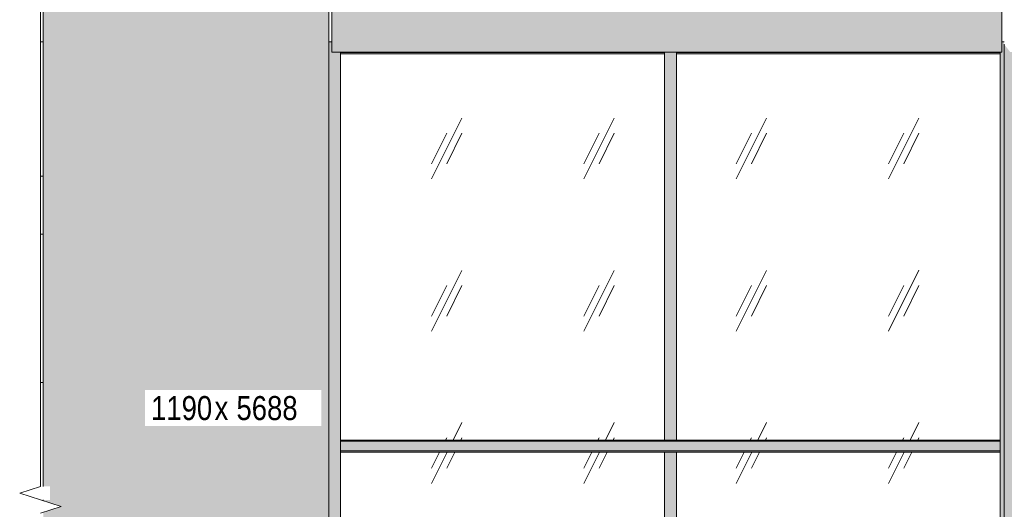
# Model space of a CAD drawing. Header units: millimetres. Extents: x -8357841 to -8326977, y -719205 to 18175.
# Tile 21 of 35: x -8356504 to -8352400, y 2911 to 4953. Entities that reach past the tile are written whole.
import ezdxf

# ---------------------------------------------------------------- set-up
doc = ezdxf.new("R2010")
doc.units = ezdxf.units.MM
for name, color, linetype, lineweight in [('Импосты витража', 7, 'Continuous', 18), ('Марки по нескольким категориям', 7, 'Continuous', 9), ('Обобщенные модели', 7, 'Continuous', 18), ('Панели витража', 7, 'Continuous', 18), ('Типовые аннотации', 7, 'Continuous', 18), ('Элементы узлов', 7, 'Continuous', 18)]:
    doc.layers.add(name, color=color, linetype=linetype, lineweight=lineweight)
doc.styles.add('Arial Narrow', font='ARIALN.TTF', dxfattribs={"height": 100})
pattern_1 = [(243.435, (-8349581.6, 59152), (634.9998, 635.0005), [283.981, -1135.922]), (243.435, (-8349645.1, 59088.5), (634.9998, 635.0005), [141.99, -1277.913]), (243.435, (-8349581.6, 59088.5), (634.9998, 635.0005), [141.99, -1277.913])]

# ---------------------------------------------------------------- blocks, each defined once
blk = doc.blocks.new('Прямая форма - 226512-20656580-Корпус 2_ Фрагмент 1_ Схема раскладки облицовки')
at = {"layer": 'Обобщенные модели'}
for p, q in [((-8356417.6, 3439.6), (-8356406.4, 3439.6)), ((-8356406.4, 389.6), (-8356417.6, 389.6))]:
    blk.add_line(p, q, dxfattribs=at)
blk = doc.blocks.new('Корп 1_Кассеты трапецевидные - Корп 1_Кассеты трапецевидные_Цвет 4-21129533-Корпус 2_ Фрагмент 1_ Схема раскладки облицовки')
at = {"layer": 'Обобщенные модели', "true_color": 0xcbd0cc}
blk.add_hatch(color=254, dxfattribs=at).paths.add_polyline_path([(-8355202.7, 4818), (-8352410.2, 4818), (-8352410.2, 6048), (-8355202.7, 6048), (-8355202.7, 4831.1)])
at = {"layer": 'Обобщенные модели'}
for p, q in [((-8355202.7, 6048), (-8352410.2, 6048)), ((-8355202.7, 4818), (-8355202.7, 6048)), ((-8352410.2, 6048), (-8352410.2, 4818)), ((-8352410.2, 4818), (-8355202.7, 4818))]:
    blk.add_line(p, q, dxfattribs=at)
blk = doc.blocks.new('Корп 1_Кассеты трапецевидные - Корп 1_Кассеты трапецевидные_Цвет 2-21122006-Корпус 2_ Фрагмент 1_ Схема раскладки облицовки')
at = {"layer": 'Обобщенные модели', "true_color": 0x51565c}
blk.add_hatch(color=251, dxfattribs=at).paths.add_polyline_path([(-8352400.5, 370), (-8351120.5, 370), (-8351120.5, 4818), (-8352375.7, 4818), (-8352400.5, 4849.7), (-8352400.5, 572.6)])
at = {"layer": 'Обобщенные модели'}
for p, q in [((-8352400.5, 370), (-8352400.5, 4850)), ((-8351120.5, 4818), (-8351120.5, 370)), ((-8352400.5, 370), (-8352400.5, 370)), ((-8351120.5, 370), (-8352400.5, 370)), ((-8351120.5, 370), (-8351120.5, 370))]:
    blk.add_line(p, q, dxfattribs=at)
blk = doc.blocks.new('Корп 1_Кассеты трапецевидные - Корп 1_Кассеты трапецевидные_Цвет 2-21114884-Корпус 2_ Фрагмент 1_ Схема раскладки облицовки')
at = {"layer": 'Обобщенные модели', "true_color": 0x51565c}
blk.add_hatch(color=251, dxfattribs=at).paths.add_polyline_path([(-8356406.4, 362), (-8355216.4, 362), (-8355216.4, 6050), (-8356406.4, 6050), (-8356406.4, 3006.8), (-8356378.4, 3006.8), (-8356378.4, 2950.5), (-8356406.4, 2950.5), (-8356406.4, 2947), (-8356331, 2923), (-8356406.4, 2899.1), (-8356406.4, 1140.4)])
at = {"layer": 'Обобщенные модели'}
for p, q in [((-8356406.4, 3006.8), (-8356406.4, 6050)), ((-8355216.4, 6050), (-8355216.4, 362)), ((-8356406.4, 2947), (-8356406.4, 2950.5))]:
    blk.add_line(p, q, dxfattribs=at)
blk = doc.blocks.new('Панель_Стеклопакет_Агрисовгаз - Панель_Стеклопакет_Агрисовгаз-21032052-Корпус 2_ Фрагмент 1_ Схема раскладки облицовки')
at = {"layer": 'Панели витража', "true_color": 0xc0c0c0}
h = blk.add_hatch(dxfattribs=at)
h.set_pattern_fill('FP_4', color=9, style=0, pattern_type=2)
h.set_pattern_definition(pattern_1)
h.paths.add_polyline_path([(-8355166.9, 2675), (-8353817.2, 2675), (-8353817.2, 3150), (-8355166.9, 3150), (-8355166.9, 2701.9)])
blk = doc.blocks.new('Панель_Стеклопакет_Агрисовгаз - Панель_Стеклопакет_Агрисовгаз-21032073-Корпус 2_ Фрагмент 1_ Схема раскладки облицовки')
at = {"layer": 'Панели витража', "true_color": 0xc0c0c0}
h = blk.add_hatch(dxfattribs=at)
h.set_pattern_fill('FP_4', color=9, style=0, pattern_type=2)
h.set_pattern_definition(pattern_1)
h.paths.add_polyline_path([(-8353767.2, 2675), (-8352416.9, 2675), (-8352416.9, 3150), (-8353767.2, 3150), (-8353767.2, 2701.9)])
blk = doc.blocks.new('Панель_Стеклопакет_Агрисовгаз - Панель_Стеклопакет_Агрисовгаз-21032053-Корпус 2_ Фрагмент 1_ Схема раскладки облицовки')
at = {"layer": 'Панели витража', "true_color": 0xc0c0c0}
h = blk.add_hatch(dxfattribs=at)
h.set_pattern_fill('FP_4', color=9, style=0, pattern_type=2)
h.set_pattern_definition(pattern_1)
h.paths.add_polyline_path([(-8353817.2, 3200), (-8353817.2, 4810.4), (-8355166.9, 4810.4), (-8355166.9, 3200), (-8353871.3, 3200)])
blk = doc.blocks.new('Панель_Стеклопакет_Агрисовгаз - Панель_Стеклопакет_Агрисовгаз-21032074-Корпус 2_ Фрагмент 1_ Схема раскладки облицовки')
at = {"layer": 'Панели витража', "true_color": 0xc0c0c0}
h = blk.add_hatch(dxfattribs=at)
h.set_pattern_fill('FP_4', color=9, style=0, pattern_type=2)
h.set_pattern_definition(pattern_1)
h.paths.add_polyline_path([(-8352416.9, 3200), (-8352416.9, 4810.4), (-8353767.2, 4810.4), (-8353767.2, 3200), (-8352505.1, 3200)])
blk = doc.blocks.new('Прямоугольный импост - Ригель_90202-21032067-Корпус 2_ Фрагмент 1_ Схема раскладки облицовки')
at = {"layer": 'Импосты витража', "true_color": 0x373f43}
for points in [[(-8353001.9, 4815.4), (-8352416.9, 4815.4), (-8352416.9, 4818), (-8353001.9, 4818)], [(-8352416.9, 4810.4), (-8352416.9, 4815.4), (-8353001.9, 4815.4), (-8353001.9, 4810.4), (-8352700.3, 4810.4)]]:
    blk.add_hatch(color=149, dxfattribs=at).paths.add_polyline_path(points)
at = {"layer": 'Импосты витража'}
for p, q in [((-8353001.9, 4815.4), (-8352416.9, 4815.4)), ((-8353001.9, 4810.4), (-8352416.9, 4810.4)), ((-8352416.9, 4810.4), (-8353001.9, 4810.4))]:
    blk.add_line(p, q, dxfattribs=at)
blk = doc.blocks.new('Прямоугольный импост - Ригель_90202-21032044-Корпус 2_ Фрагмент 1_ Схема раскладки облицовки')
at = {"layer": 'Импосты витража', "true_color": 0x373f43}
for points in [[(-8354581.9, 4815.4), (-8353817.2, 4815.4), (-8353817.2, 4818), (-8354581.9, 4818)], [(-8353817.2, 4810.4), (-8353817.2, 4815.4), (-8354581.9, 4815.4), (-8354581.9, 4810.4), (-8353871.3, 4810.4)]]:
    blk.add_hatch(color=149, dxfattribs=at).paths.add_polyline_path(points)
at = {"layer": 'Импосты витража'}
for p, q in [((-8354581.9, 4815.4), (-8353817.2, 4815.4)), ((-8354581.9, 4810.4), (-8353817.2, 4810.4)), ((-8353817.2, 4810.4), (-8354581.9, 4810.4))]:
    blk.add_line(p, q, dxfattribs=at)
blk = doc.blocks.new('Прямоугольный импост - Стойка_90103-20978115-Корпус 2_ Фрагмент 1_ Схема раскладки облицовки')
at = {"layer": 'Импосты витража', "true_color": 0x373f43}
blk.add_hatch(color=149, dxfattribs=at).paths.add_polyline_path([(-8352409.3, 2650), (-8352400.5, 2650), (-8352400.9, 3175), (-8352416.9, 3175), (-8352416.9, 2650)])
at = {"layer": 'Импосты витража'}
blk.add_line((-8352416.9, 2650), (-8352416.9, 3175), dxfattribs=at)
blk = doc.blocks.new('Прямоугольный импост - Стойка_90103-20982227-Корпус 2_ Фрагмент 1_ Схема раскладки облицовки')
at = {"layer": 'Импосты витража', "true_color": 0x373f43}
blk.add_hatch(color=149, dxfattribs=at).paths.add_polyline_path([(-8352416.9, 3175), (-8352400.5, 3175), (-8352400.9, 4860.4), (-8352410.2, 4860.4), (-8352410.2, 4818), (-8352416.9, 4818), (-8352416.9, 3269.7)])
at = {"layer": 'Импосты витража'}
for p, q in [((-8352410.3, 4860.4), (-8352400.3, 4860.4)), ((-8352416.9, 3175), (-8352416.9, 4818))]:
    blk.add_line(p, q, dxfattribs=at)
blk = doc.blocks.new('Прямоугольный импост - Стойка_90103-20982228-Корпус 2_ Фрагмент 1_ Схема раскладки облицовки')
at = {"layer": 'Импосты витража', "true_color": 0x373f43}
blk.add_hatch(color=149, dxfattribs=at).paths.add_polyline_path([(-8355191.9, 3175), (-8355166.9, 3175), (-8355167.1, 4818), (-8355202.7, 4818), (-8355202.7, 4860.4), (-8355216.4, 4860.4), (-8355216.4, 3175), (-8355200.9, 3175)])
at = {"layer": 'Импосты витража'}
for p, q in [((-8355216.5, 4860.4), (-8355202.8, 4860.4)), ((-8355166.9, 3175), (-8355166.9, 4818))]:
    blk.add_line(p, q, dxfattribs=at)
blk = doc.blocks.new('Прямоугольный импост - Стойка_90103-20978118-Корпус 2_ Фрагмент 1_ Схема раскладки облицовки')
at = {"layer": 'Импосты витража', "true_color": 0x373f43}
blk.add_hatch(color=149, dxfattribs=at).paths.add_polyline_path([(-8355200.9, 2650), (-8355166.9, 2650), (-8355166.9, 3175), (-8355216.4, 3175), (-8355216.4, 2650), (-8355209.3, 2650)])
at = {"layer": 'Импосты витража'}
blk.add_line((-8355166.9, 2650), (-8355166.9, 3175), dxfattribs=at)
blk = doc.blocks.new('Прямоугольный импост - Ригель_90202-21032047-Корпус 2_ Фрагмент 1_ Схема раскладки облицовки')
at = {"layer": 'Импосты витража', "true_color": 0x373f43}
for points in [[(-8355042.3, 3195), (-8354581.9, 3195), (-8354581.9, 3200), (-8355166.9, 3199.8), (-8355166.9, 3195), (-8355139.9, 3195)], [(-8354581.9, 3155), (-8354581.9, 3195), (-8355166.9, 3195), (-8355166.9, 3155), (-8354652, 3155)], [(-8355139.9, 3150), (-8354581.9, 3150.2), (-8354581.9, 3155), (-8355166.9, 3155), (-8355166.9, 3150)]]:
    blk.add_hatch(color=149, dxfattribs=at).paths.add_polyline_path(points)
at = {"layer": 'Импосты витража'}
for p, q in [((-8354581.9, 3200), (-8355166.9, 3200)), ((-8355166.9, 3200), (-8354581.9, 3200)), ((-8355166.9, 3195), (-8354581.9, 3195)), ((-8355166.9, 3155), (-8354581.9, 3155)), ((-8355166.9, 3150), (-8354581.9, 3150)), ((-8354581.9, 3150), (-8355166.9, 3150))]:
    blk.add_line(p, q, dxfattribs=at)
blk = doc.blocks.new('Прямоугольный импост - Ригель_90202-21032069-Корпус 2_ Фрагмент 1_ Схема раскладки облицовки')
at = {"layer": 'Импосты витража', "true_color": 0x373f43}
for points in [[(-8353792.2, 3195), (-8353001.9, 3195), (-8353001.9, 3200), (-8353792.2, 3199.8), (-8353792.2, 3196.3)], [(-8353090.6, 3155), (-8353001.9, 3155), (-8353001.9, 3195), (-8353792.2, 3195), (-8353792.2, 3155), (-8353480.9, 3155)], [(-8353001.9, 3150), (-8353001.9, 3155), (-8353792.2, 3155), (-8353792.2, 3150), (-8353090.6, 3150)]]:
    blk.add_hatch(color=149, dxfattribs=at).paths.add_polyline_path(points)
at = {"layer": 'Импосты витража'}
for p, q in [((-8353792.2, 3195), (-8353001.9, 3195)), ((-8353001.9, 3200), (-8353767.2, 3200)), ((-8353767.2, 3200), (-8353001.9, 3200)), ((-8353792.2, 3155), (-8353001.9, 3155)), ((-8353767.2, 3150), (-8353001.9, 3150)), ((-8353001.9, 3150), (-8353767.2, 3150))]:
    blk.add_line(p, q, dxfattribs=at)
blk = doc.blocks.new('Прямоугольный импост - Стойка_90103-20978867-Корпус 2_ Фрагмент 1_ Схема раскладки облицовки')
at = {"layer": 'Импосты витража', "true_color": 0x373f43}
blk.add_hatch(color=149, dxfattribs=at).paths.add_polyline_path([(-8353792.2, 2625), (-8353767.2, 2625), (-8353767.2, 3150), (-8353817.2, 3150), (-8353817.2, 2625), (-8353801.1, 2625)])
at = {"layer": 'Импосты витража'}
for p, q in [((-8353817.2, 3150), (-8353767.2, 3150)), ((-8353817.2, 2625), (-8353817.2, 3150)), ((-8353767.2, 3150), (-8353767.2, 2625)), ((-8353767.7, 2625), (-8353816.6, 2625))]:
    blk.add_line(p, q, dxfattribs=at)
blk = doc.blocks.new('Прямоугольный импост - Стойка_90103-20982224-Корпус 2_ Фрагмент 1_ Схема раскладки облицовки')
at = {"layer": 'Импосты витража', "true_color": 0x373f43}
blk.add_hatch(color=149, dxfattribs=at).paths.add_polyline_path([(-8353792.2, 3200), (-8353767.2, 3200), (-8353767.3, 4818), (-8353817.2, 4818), (-8353817.2, 3200), (-8353801.1, 3200)])
at = {"layer": 'Импосты витража'}
for p, q in [((-8353817.2, 3200), (-8353817.2, 4818)), ((-8353767.2, 4818), (-8353767.2, 3200)), ((-8353767.2, 3200), (-8353817.2, 3200))]:
    blk.add_line(p, q, dxfattribs=at)
blk = doc.blocks.new('Прямоугольный импост - Ригель_90202-21032048-Корпус 2_ Фрагмент 1_ Схема раскладки облицовки')
at = {"layer": 'Импосты витража', "true_color": 0x373f43}
for points in [[(-8355166.9, 4815.4), (-8354581.9, 4815.4), (-8354581.9, 4818), (-8355166.9, 4818)], [(-8354581.9, 4810.4), (-8354581.9, 4815.4), (-8355166.9, 4815.4), (-8355166.9, 4810.4), (-8354652, 4810.4)]]:
    blk.add_hatch(color=149, dxfattribs=at).paths.add_polyline_path(points)
at = {"layer": 'Импосты витража'}
for p, q in [((-8355166.9, 4815.4), (-8354581.9, 4815.4)), ((-8355166.9, 4810.4), (-8354581.9, 4810.4)), ((-8354581.9, 4810.4), (-8355166.9, 4810.4))]:
    blk.add_line(p, q, dxfattribs=at)
blk = doc.blocks.new('Прямоугольный импост - Ригель_90202-21032050-Корпус 2_ Фрагмент 1_ Схема раскладки облицовки')
at = {"layer": 'Импосты витража', "true_color": 0x373f43}
for points in [[(-8353822.5, 3195), (-8353792.2, 3195), (-8353792.2, 3200), (-8354581.9, 3199.8), (-8354581.9, 3195), (-8353871.3, 3195)], [(-8353822.5, 3155), (-8353792.2, 3155), (-8353792.2, 3195), (-8354581.9, 3195), (-8354581.9, 3155), (-8353871.3, 3155)], [(-8353792.2, 3150), (-8353792.2, 3155), (-8354581.9, 3155), (-8354581.9, 3150), (-8353801.1, 3150)]]:
    blk.add_hatch(color=149, dxfattribs=at).paths.add_polyline_path(points)
at = {"layer": 'Импосты витража'}
for p, q in [((-8353817.2, 3200), (-8354581.9, 3200)), ((-8354581.9, 3200), (-8353817.2, 3200)), ((-8354581.9, 3195), (-8353792.2, 3195)), ((-8354581.9, 3155), (-8353792.2, 3155)), ((-8354581.9, 3150), (-8353817.2, 3150)), ((-8353817.2, 3150), (-8354581.9, 3150))]:
    blk.add_line(p, q, dxfattribs=at)
blk = doc.blocks.new('Прямоугольный импост - Ригель_90202-21032070-Корпус 2_ Фрагмент 1_ Схема раскладки облицовки')
at = {"layer": 'Импосты витража', "true_color": 0x373f43}
for points in [[(-8353480.9, 4815.4), (-8353001.9, 4815.4), (-8353001.9, 4818), (-8353767.2, 4818), (-8353767.2, 4815.4)], [(-8353001.9, 4810.4), (-8353001.9, 4815.4), (-8353767.2, 4815.4), (-8353767.2, 4810.4), (-8353090.6, 4810.4)]]:
    blk.add_hatch(color=149, dxfattribs=at).paths.add_polyline_path(points)
at = {"layer": 'Импосты витража'}
for p, q in [((-8353767.2, 4815.4), (-8353001.9, 4815.4)), ((-8353767.2, 4810.4), (-8353001.9, 4810.4)), ((-8353001.9, 4810.4), (-8353767.2, 4810.4))]:
    blk.add_line(p, q, dxfattribs=at)
blk = doc.blocks.new('Прямоугольный импост - Ригель_90202-21032072-Корпус 2_ Фрагмент 1_ Схема раскладки облицовки')
at = {"layer": 'Импосты витража', "true_color": 0x373f43}
for points in [[(-8352700.3, 3195), (-8352416.9, 3195), (-8352416.9, 3200), (-8353001.9, 3199.8), (-8353001.9, 3195), (-8352895.4, 3195)], [(-8352700.3, 3155), (-8352416.9, 3155), (-8352416.9, 3195), (-8353001.9, 3195), (-8353001.9, 3155), (-8352895.4, 3155)], [(-8352416.9, 3150), (-8352416.9, 3155), (-8353001.9, 3155), (-8353001.9, 3150), (-8352505.1, 3150)]]:
    blk.add_hatch(color=149, dxfattribs=at).paths.add_polyline_path(points)
at = {"layer": 'Импосты витража'}
for p, q in [((-8352416.9, 3200), (-8353001.9, 3200)), ((-8353001.9, 3200), (-8352416.9, 3200)), ((-8353001.9, 3195), (-8352416.9, 3195)), ((-8353001.9, 3155), (-8352416.9, 3155)), ((-8353001.9, 3150), (-8352416.9, 3150)), ((-8352416.9, 3150), (-8353001.9, 3150))]:
    blk.add_line(p, q, dxfattribs=at)
blk = doc.blocks.new('HILTI_Линия_Разрыва - Тип 1-20768165-Корпус 2_ Фрагмент 1_ Схема раскладки облицовки')
at = {"layer": 'Элементы узлов'}
blk.add_line((-8356417.6, 3006.8), (-8356417.6, 6060), dxfattribs=at)

msp = doc.modelspace()

# ---------------------------------------------------------------- linework, layer by layer
at = {"layer": 'Обобщенные модели'}
for p, q in [((-8356417.6, 4860), (-8356406.4, 4860)), ((-8356417.6, 4300), (-8356406.4, 4300)), ((-8356406.4, 4300), (-8356417.6, 4300)), ((-8356406.4, 4058.8), (-8356417.6, 4058.8))]:
    msp.add_line(p, q, dxfattribs=at)
at = {"layer": 'Типовые аннотации', "lineweight": 9}
for p, q in [((-8356417.6, 3006.8), (-8356504.3, 2978.7)), ((-8356504.3, 2978.7), (-8356417.6, 2950.5)), ((-8356331, 2923), (-8356417.6, 2950.5)), ((-8356417.6, 2895.5), (-8356331, 2923))]:
    msp.add_line(p, q, dxfattribs=at)

# ---------------------------------------------------------------- block references
at = {"layer": 'Импосты витража'}
for name in ['Прямоугольный импост - Стойка_90103-20982228-Корпус 2_ Фрагмент 1_ Схема раскладки облицовки', 'Прямоугольный импост - Стойка_90103-20982227-Корпус 2_ Фрагмент 1_ Схема раскладки облицовки', 'Прямоугольный импост - Ригель_90202-21032048-Корпус 2_ Фрагмент 1_ Схема раскладки облицовки', 'Прямоугольный импост - Ригель_90202-21032044-Корпус 2_ Фрагмент 1_ Схема раскладки облицовки', 'Прямоугольный импост - Стойка_90103-20982224-Корпус 2_ Фрагмент 1_ Схема раскладки облицовки', 'Прямоугольный импост - Ригель_90202-21032070-Корпус 2_ Фрагмент 1_ Схема раскладки облицовки', 'Прямоугольный импост - Ригель_90202-21032067-Корпус 2_ Фрагмент 1_ Схема раскладки облицовки', 'Прямоугольный импост - Стойка_90103-20978118-Корпус 2_ Фрагмент 1_ Схема раскладки облицовки', 'Прямоугольный импост - Ригель_90202-21032047-Корпус 2_ Фрагмент 1_ Схема раскладки облицовки', 'Прямоугольный импост - Ригель_90202-21032050-Корпус 2_ Фрагмент 1_ Схема раскладки облицовки', 'Прямоугольный импост - Ригель_90202-21032069-Корпус 2_ Фрагмент 1_ Схема раскладки облицовки', 'Прямоугольный импост - Ригель_90202-21032072-Корпус 2_ Фрагмент 1_ Схема раскладки облицовки', 'Прямоугольный импост - Стойка_90103-20978115-Корпус 2_ Фрагмент 1_ Схема раскладки облицовки', 'Прямоугольный импост - Стойка_90103-20978867-Корпус 2_ Фрагмент 1_ Схема раскладки облицовки']:
    msp.add_blockref(name, (0, 0), dxfattribs=at)
at = {"layer": 'Обобщенные модели'}
for name in ['Корп 1_Кассеты трапецевидные - Корп 1_Кассеты трапецевидные_Цвет 2-21114884-Корпус 2_ Фрагмент 1_ Схема раскладки облицовки', 'Корп 1_Кассеты трапецевидные - Корп 1_Кассеты трапецевидные_Цвет 4-21129533-Корпус 2_ Фрагмент 1_ Схема раскладки облицовки', 'Корп 1_Кассеты трапецевидные - Корп 1_Кассеты трапецевидные_Цвет 2-21122006-Корпус 2_ Фрагмент 1_ Схема раскладки облицовки', 'Прямая форма - 226512-20656580-Корпус 2_ Фрагмент 1_ Схема раскладки облицовки']:
    msp.add_blockref(name, (0, 0), dxfattribs=at)
at = {"layer": 'Панели витража'}
for name in ['Панель_Стеклопакет_Агрисовгаз - Панель_Стеклопакет_Агрисовгаз-21032053-Корпус 2_ Фрагмент 1_ Схема раскладки облицовки', 'Панель_Стеклопакет_Агрисовгаз - Панель_Стеклопакет_Агрисовгаз-21032074-Корпус 2_ Фрагмент 1_ Схема раскладки облицовки', 'Панель_Стеклопакет_Агрисовгаз - Панель_Стеклопакет_Агрисовгаз-21032052-Корпус 2_ Фрагмент 1_ Схема раскладки облицовки', 'Панель_Стеклопакет_Агрисовгаз - Панель_Стеклопакет_Агрисовгаз-21032073-Корпус 2_ Фрагмент 1_ Схема раскладки облицовки']:
    msp.add_blockref(name, (0, 0), dxfattribs=at)
at = {"layer": 'Элементы узлов'}
msp.add_blockref('HILTI_Линия_Разрыва - Тип 1-20768165-Корпус 2_ Фрагмент 1_ Схема раскладки облицовки', (0, 0), dxfattribs=at)

# ---------------------------------------------------------------- next in the draw order: texts
at = {"layer": 'Марки по нескольким категориям', "insert": (-8355956.7, 3383.3), "char_height": 100, "width": 320.675, "attachment_point": 1, "style": 'Arial Narrow', "bg_fill": 3, "box_fill_scale": 1.25, "bg_fill_color": 256, "bg_fill_true_color": 13158600, "bg_fill_transparency": 0}
msp.add_mtext('1190', dxfattribs=at)

# ---------------------------------------------------------------- next in the draw order: texts
at = {"layer": 'Марки по нескольким категориям', "insert": (-8355692.1, 3383.3), "char_height": 100, "width": 72.152, "attachment_point": 1, "style": 'Arial Narrow', "bg_fill": 3, "box_fill_scale": 1.25, "bg_fill_color": 256, "bg_fill_true_color": 13158600, "bg_fill_transparency": 0}
msp.add_mtext('\\fArial Narrow|b0|i0|c204|p34|;х', dxfattribs=at)

# ---------------------------------------------------------------- next in the draw order: texts
at = {"layer": 'Марки по нескольким категориям', "insert": (-8355632.6, 3383.3), "char_height": 100, "width": 360.759, "attachment_point": 1, "style": 'Arial Narrow', "bg_fill": 3, "box_fill_scale": 1.25, "bg_fill_color": 256, "bg_fill_true_color": 13158600, "bg_fill_transparency": 0}
msp.add_mtext(' 5688', dxfattribs=at)

doc.saveas('drawing.dxf')
